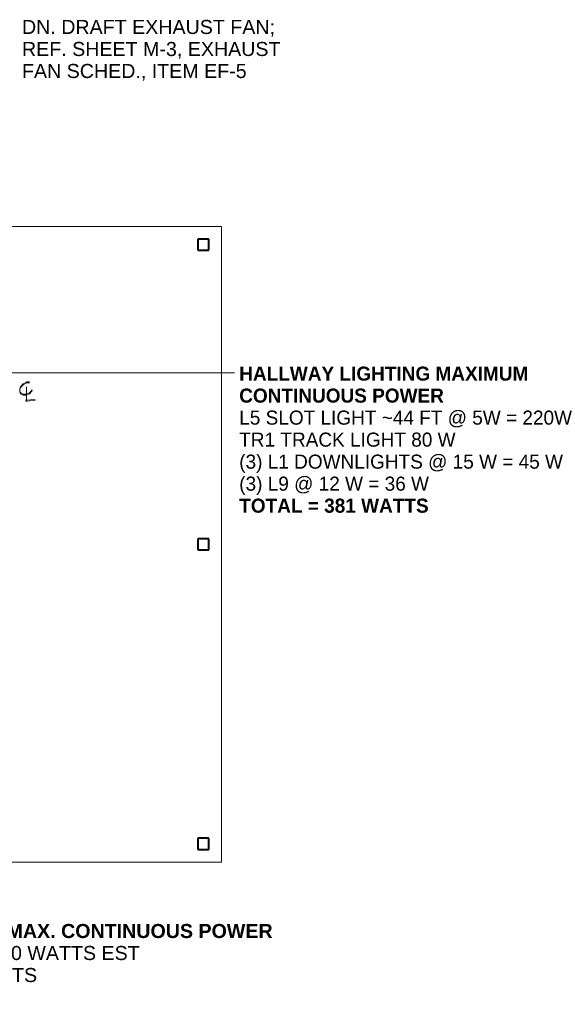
# Model space of a CAD drawing. Header units: inches. Extents: x -657 to 139, y -229 to 530.
# Tile 10 of 11: x -30 to 139, y -229 to 81. Entities that reach past the tile are written whole.
import ezdxf

# ---------------------------------------------------------------- set-up
doc = ezdxf.new("R2010")
doc.units = ezdxf.units.IN
doc.header["$MEASUREMENT"] = 0
for name, color, linetype, lineweight in [('A-ANNO-TEXT', 2, 'Continuous', 9), ('A-DETL', 5, 'Continuous', 9), ('A-FLOR-OTLN', 6, 'Continuous', 18), ('S-COLS', 6, 'Continuous', 9)]:
    doc.layers.add(name, color=color, linetype=linetype, lineweight=lineweight)
doc.styles.add('Arial', font='arial.ttf', dxfattribs={"height": 4.425898})

# ---------------------------------------------------------------- blocks, each defined once
blk = doc.blocks.new('Trus Joist - TimberStrand LSL - Post Column - TimberStrand_ 1_3E _ 3 1_2 x 3 1_2_-2847138-First Floor Utility Plan')
at = {"layer": 'S-COLS', "lineweight": 40}
for p, q in [((1.75, 1.75), (-1.75, 1.75)), ((-1.75, 1.75), (-1.75, -1.75)), ((1.75, -1.75), (1.75, 1.75)), ((-1.75, -1.75), (1.75, -1.75))]:
    blk.add_line(p, q, dxfattribs=at)

msp = doc.modelspace()

# ---------------------------------------------------------------- linework, layer by layer
at = {"layer": 'A-ANNO-TEXT', "color": 7}
msp.add_line((-63.1895, -30.2173), (37.7749, -30.2173), dxfattribs=at)
at = {"layer": 'A-DETL'}
for p, q in [((-29.5717, -34.6336), (-28.7349, -33.706)), ((-28.7349, -34.0135), (-29.4306, -34.6336)), ((-28.7349, -33.706), (-27.6158, -33.086)), ((-27.6158, -33.3935), (-28.7349, -34.0135)), ((-27.6158, -33.086), (-26.779, -33.086)), ((-26.779, -33.3935), (-27.6158, -33.3935)), ((-29.849, -35.2587), (-29.5717, -34.6336)), ((-29.4306, -34.6336), (-29.849, -35.2587)), ((-29.849, -36.1862), (-29.849, -35.2587)), ((-29.849, -36.1862), (-29.4306, -36.655)), ((-29.5717, -36.8062), (-29.849, -36.1862)), ((-28.7349, -37.2751), (-29.5717, -36.8062)), ((-29.4306, -36.655), (-28.7349, -36.9625)), ((-28.7349, -36.9625), (-27.8931, -36.9625)), ((-27.8931, -36.9625), (-26.779, -36.4987)), ((-26.779, -36.8062), (-27.8931, -37.2751)), ((-27.7418, -39.241), (-27.7418, -34.5832)), ((-26.779, -36.4987), (-26.2195, -36.0299)), ((-26.0833, -36.0299), (-26.779, -36.8062)), ((-26.2195, -36.0299), (-25.9422, -35.5662)), ((-25.9422, -35.7224), (-26.0833, -36.0299)), ((-27.8931, -37.2751), (-28.7349, -37.2751)), ((-24.9542, -38.616), (-28.0241, -38.7722)), ((-28.0241, -39.0848), (-24.9542, -38.9285))]:
    msp.add_line(p, q, dxfattribs=at)
at = {"layer": 'A-FLOR-OTLN'}
for p, q in [((33.7139, 15.8307), (-40.2861, 15.8307)), ((33.7139, -184.2102), (33.7139, 15.8307)), ((-49.2861, -184.2102), (33.7139, -184.2102))]:
    msp.add_line(p, q, dxfattribs=at)

# ---------------------------------------------------------------- block references
at = {"layer": 'S-COLS'}
for p in [(27.9639, 10.0821), (27.9639, -84.161), (27.9639, -178.4179)]:
    msp.add_blockref('Trus Joist - TimberStrand LSL - Post Column - TimberStrand_ 1_3E _ 3 1_2 x 3 1_2_-2847138-First Floor Utility Plan', p, dxfattribs=at)

# ---------------------------------------------------------------- texts
at = {"layer": 'A-ANNO-TEXT', "color": 7, "char_height": 4.425898, "attachment_point": 1, "line_spacing_factor": 0.938532, "style": 'Arial'}
for s, insert, width in [('DN. DRAFT EXHAUST FAN;\\PREF. SHEET M-3, EXHAUST\\PFAN SCHED., ITEM EF-5', (-29.1422, 80.8111), 96.822), ('\\fArial|b1|i0|c0|p34|;HALLWAY LIGHTING MAXIMUM\\fArial|b0|i0|c0|p34|;\\P\\fArial|b1|i0|c0|p34|;CONTINUOUS POWER\\fArial|b0|i0|c0|p34|;\\PL5 SLOT LIGHT ~44 FT @ 5W = 220W\\PTR1 TRACK LIGHT 80 W\\P(3) L1 DOWNLIGHTS @ 15 W = 45 W\\P(3) L9 @ 12 W = 36 W\\P\\fArial|b1|i0|c0|p34|;TOTAL = 381 WATTS', (39.2749, -28.2491), 128.898), ('\\fArial|b1|i0|c0|p34|;DINING ROOM LIGHTING MAX. CONTINUOUS POWER\\fArial|b0|i0|c0|p34|;\\P(1) LD2 CHANDELIER AT 40 WATTS EST\\P(1) TR1 TRACK AT 40 WATTS\\P\\fArial|b1|i0|c0|p34|;TOTAL = 80 WATTS', (-109.56, -203.621), 184.788)]:
    msp.add_mtext(s, dxfattribs=dict(at, insert=insert, width=width))

doc.saveas('drawing.dxf')
